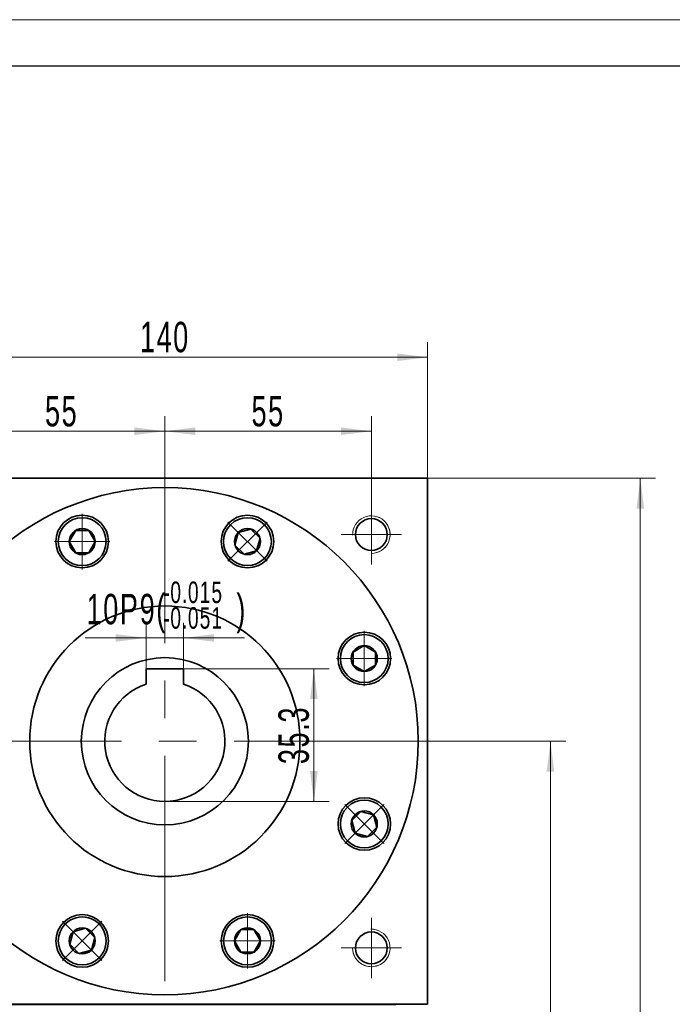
# Model space of a CAD drawing. Header units: millimetres. Extents: x 2599 to 3640, y 96 to 867.
# Tile 5 of 6: x 3284 to 3458, y 570 to 832. Entities that reach past the tile are written whole.
import ezdxf

# ---------------------------------------------------------------- set-up
doc = ezdxf.new("R2010")
doc.units = ezdxf.units.MM
doc.header["$LTSCALE"] = 5
doc.set_wipeout_variables(frame=1)
doc.linetypes.add('点画线', pattern=[18, 12, -2, 2, -2])
doc.layers.get('0').update_dxf_attribs({"lineweight": 18})
for name, color, linetype, lineweight in [('中心线层', 1, '点画线', 18), ('图框_外框线', 7, 'Continuous', 18), ('尺寸线层', 3, 'Continuous', 18), ('粗实线', 7, 'Continuous', 50), ('粗实线层', 7, 'Continuous', 35)]:
    doc.layers.add(name, color=color, linetype=linetype, lineweight=lineweight)
doc.styles.add('标准', font='txt', dxfattribs={"width": 0.667})
doc.dimstyles.new('a4-1-1.5', dxfattribs={"dimtxt": 4.5, "dimasz": 4.5, "dimexe": 2.25, "dimexo": 0, "dimgap": 0.75, "dimtad": 1, "dimdec": 3, "dimdsep": 46, "dimtxsty": '标准', "dimblk": '_CAXARROW', "dimcen": 0, "dimdle": 9, "dimazin": 2, "dimtfac": 0.707107, "dimtdec": 3, "dimtix": 1, "dimtmove": 2, "dimatfit": 3, "dimfxl": 0, "dimfrac": 2, "dimtolj": 1, "dimarcsym": 0})

# ---------------------------------------------------------------- blocks, each defined once
blk = doc.blocks.new('*X4')
at = {"layer": '尺寸线层', "linetype": 'Continuous'}
for points in [[(3425.7, 640.11), (3426.71, 632.01), (3424.68, 632.01)], [(3425.7, 399.61), (3426.71, 407.71), (3424.68, 407.71)]]:
    blk.add_hatch(color=0, dxfattribs=at).paths.add_polyline_path(points, flags=0)
at = {"layer": '尺寸线层', "color": 0, "linetype": 'Continuous'}
for p, q in [((3391.74, 640.11), (3429.75, 640.11)), ((3425.7, 640.11), (3425.7, 399.61)), ((3387.99, 399.61), (3429.75, 399.61))]:
    blk.add_line(p, q, dxfattribs=at)
at = {"layer": '尺寸线层', "color": 0, "insert": (3420.36, 519.86), "char_height": 8.1, "width": 39.7519, "attachment_point": 5, "rotation": 90, "line_spacing_factor": 1.15057, "style": '标准'}
blk.add_mtext('\\T1.1;240.5', dxfattribs=at)
blk = doc.blocks.new('_CAXARROW')
blk.add_hatch(color=0).paths.add_polyline_path([(0, 0), (-1, 0.125), (-1, -0.125)], flags=0)
blk = doc.blocks.new('*X5')
at = {"layer": '尺寸线层', "linetype": 'Continuous'}
for points in [[(3449.63, 710.11), (3448.61, 702.01), (3450.64, 702.01)], [(3449.63, 399.61), (3448.61, 407.71), (3450.64, 407.71)]]:
    blk.add_hatch(color=0, dxfattribs=at).paths.add_polyline_path(points, flags=0)
at = {"layer": '尺寸线层', "color": 0, "linetype": 'Continuous'}
for p, q in [((3392.99, 710.11), (3453.68, 710.11)), ((3449.63, 399.61), (3449.63, 710.11)), ((3387.99, 399.61), (3453.68, 399.61))]:
    blk.add_line(p, q, dxfattribs=at)
at = {"layer": '尺寸线层', "color": 0, "insert": (3444.29, 554.86), "char_height": 8.1, "width": 39.6318, "attachment_point": 5, "rotation": 90, "line_spacing_factor": 1.15057, "style": '标准'}
blk.add_mtext('\\T1.1;310.5', dxfattribs=at)
blk = doc.blocks.new('*X11')
at = {"layer": '尺寸线层', "linetype": 'Continuous'}
for points in [[(3252.99, 742.3), (3261.09, 743.31), (3261.09, 741.29)], [(3392.99, 742.3), (3384.89, 743.31), (3384.89, 741.29)]]:
    blk.add_hatch(color=0, dxfattribs=at).paths.add_polyline_path(points, flags=0)
at = {"layer": '尺寸线层', "color": 0, "linetype": 'Continuous'}
for p, q in [((3252.99, 710.11), (3252.99, 746.35)), ((3392.99, 710.11), (3392.99, 746.35)), ((3252.99, 742.3), (3392.99, 742.3))]:
    blk.add_line(p, q, dxfattribs=at)
at = {"layer": '尺寸线层', "color": 0, "insert": (3322.99, 747.63), "char_height": 8.1, "width": 22.067, "attachment_point": 5, "line_spacing_factor": 1.15057, "style": '标准'}
blk.add_mtext('\\T1.1;140', dxfattribs=at)
blk = doc.blocks.new('*X12')
at = {"layer": '尺寸线层', "linetype": 'Continuous'}
for points in [[(3267.99, 722.61), (3276.09, 721.6), (3276.09, 723.62)], [(3322.99, 722.61), (3314.89, 721.6), (3314.89, 723.62)]]:
    blk.add_hatch(color=0, dxfattribs=at).paths.add_polyline_path(points, flags=0)
at = {"layer": '尺寸线层', "color": 0, "linetype": 'Continuous'}
for p, q in [((3267.99, 703.11), (3267.99, 726.66)), ((3322.99, 713.11), (3322.99, 726.66)), ((3322.99, 722.61), (3267.99, 722.61))]:
    blk.add_line(p, q, dxfattribs=at)
at = {"layer": '尺寸线层', "color": 0, "insert": (3295.49, 727.9), "char_height": 8.1, "width": 16.2, "attachment_point": 5, "line_spacing_factor": 1.15057, "style": '标准'}
blk.add_mtext('\\T1.1;55', dxfattribs=at)
blk = doc.blocks.new('*X13')
at = {"layer": '尺寸线层', "linetype": 'Continuous'}
for points in [[(3322.99, 722.61), (3331.09, 723.62), (3331.09, 721.6)], [(3377.99, 722.61), (3369.89, 723.62), (3369.89, 721.6)]]:
    blk.add_hatch(color=0, dxfattribs=at).paths.add_polyline_path(points, flags=0)
at = {"layer": '尺寸线层', "color": 0, "linetype": 'Continuous'}
for p, q in [((3322.99, 713.11), (3322.99, 726.66)), ((3377.99, 703.11), (3377.99, 726.66)), ((3322.99, 722.61), (3377.99, 722.61))]:
    blk.add_line(p, q, dxfattribs=at)
at = {"layer": '尺寸线层', "color": 0, "insert": (3350.49, 727.9), "char_height": 8.1, "width": 16.2, "attachment_point": 5, "line_spacing_factor": 1.15057, "style": '标准'}
blk.add_mtext('\\T1.1;55', dxfattribs=at)
blk = doc.blocks.new('*X17')
at = {"layer": '中心线层', "linetype": '点画线', "lineweight": 18}
for p, q in [((0, -7.37), (0, 7.37)), ((-7.37, 0), (7.37, 0))]:
    blk.add_line(p, q, dxfattribs=at)
at = {"layer": '粗实线层'}
for p, q in [((-3.46, 0), (-1.73, 3)), ((-1.73, 3), (1.73, 3)), ((3.46, 0), (1.73, 3)), ((3.46, 0), (1.73, 3)), ((-3.46, 0), (-1.73, -3)), ((3.46, 0), (1.73, -3)), ((-1.73, -3), (1.73, -3))]:
    blk.add_line(p, q, dxfattribs=at)
blk.add_circle((0, 0), 3.46, dxfattribs=at)
for start, end in [(0, 180), (180, 360)]:
    blk.add_arc((0, 0), 6.37, start, end, dxfattribs=at)
blk = doc.blocks.new('*X19')
at = {"layer": '尺寸线层', "color": 0, "char_height": 8.1, "attachment_point": 1, "line_spacing_factor": 1.15057, "style": '标准'}
for s, insert, width in [('\\T1.1;{\\H0.707107x;-0.015}', (3322.58, 682.62), 70.6329), ('\\T1.1;10P9(', (3302.15, 679.33), 166.6776), ('\\T1.1;)', (3342.02, 679.33), 166.6776), ('\\T1.1;{\\H0.707107x;-0.051}', (3322.58, 675.79), 70.6329)]:
    blk.add_mtext(s, dxfattribs=dict(at, insert=insert, width=width))
blk = doc.blocks.new('*X18')
at = {"layer": '尺寸线层', "linetype": 'Continuous'}
for points in [[(3317.99, 667.61), (3309.89, 666.59), (3309.89, 668.62)], [(3327.99, 667.61), (3336.09, 666.59), (3336.09, 668.62)]]:
    blk.add_hatch(color=0, dxfattribs=at).paths.add_polyline_path(points, flags=0)
at = {"layer": '尺寸线层', "color": 0, "linetype": 'Continuous'}
for p, q in [((3317.99, 659.41), (3317.99, 671.66)), ((3327.99, 659.41), (3327.99, 671.66)), ((3344.19, 667.61), (3301.79, 667.61))]:
    blk.add_line(p, q, dxfattribs=at)
at = {"layer": '尺寸线层', "color": 0}
blk.add_blockref('*X19', (0, 0), dxfattribs=at)
blk = doc.blocks.new('*X20')
at = {"layer": '尺寸线层', "linetype": 'Continuous'}
for points in [[(3362.68, 659.41), (3363.69, 651.31), (3361.67, 651.31)], [(3362.68, 624.11), (3363.69, 632.21), (3361.67, 632.21)]]:
    blk.add_hatch(color=0, dxfattribs=at).paths.add_polyline_path(points, flags=0)
at = {"layer": '尺寸线层', "color": 0, "linetype": 'Continuous'}
for p, q in [((3327.99, 659.41), (3366.73, 659.41)), ((3362.68, 659.41), (3362.68, 624.11)), ((3322.99, 624.11), (3366.73, 624.11))]:
    blk.add_line(p, q, dxfattribs=at)
at = {"layer": '尺寸线层', "color": 0, "insert": (3357.35, 641.76), "char_height": 8.1, "width": 31.1796, "attachment_point": 5, "rotation": 90, "line_spacing_factor": 1.15057, "style": '标准'}
blk.add_mtext('\\T1.1;35.3', dxfattribs=at)

msp = doc.modelspace()

# ---------------------------------------------------------------- linework, layer by layer
at = {"color": 7, "linetype": 'Continuous', "lineweight": 0}
for centre, start, end in [((3377.9868, 695.1056), 270, 105), ((3377.9868, 585.1056), 180, 15)]:
    msp.add_arc(centre, 5, start, end, dxfattribs=at)
at = {"layer": '中心线层'}
for p, q in [((3322.9868, 396.2319), (3322.9868, 713.1052)), ((3377.9868, 703.1056), (3377.9868, 687.1056)), ((3369.9868, 695.1056), (3385.9868, 695.1056)), ((3251.4208, 640.1056), (3391.7368, 640.1056)), ((3377.9868, 593.1056), (3377.9868, 577.1056)), ((3385.9868, 585.1056), (3369.9868, 585.1056))]:
    msp.add_line(p, q, dxfattribs=at)
at = {"layer": '图框_外框线', "color": 3}
msp.add_lwpolyline([(2599.1765, 96.3052), (3639.7334, 96.3052), (3639.7334, 832.1276), (2599.1765, 832.1276)], close=True, dxfattribs=at)
at = {"layer": '图框_外框线', "color": 3, "lineweight": 25}
msp.add_lwpolyline([(2661.1144, 108.6928), (3627.3458, 108.6928), (3627.3458, 819.74), (2661.1144, 819.74)], close=True, dxfattribs=at)
at = {"layer": '粗实线', "color": 0, "lineweight": 40}
msp.add_line((3255.8548, 570.1056), (3384.4868, 570.1056), dxfattribs=at)
at = {"layer": '粗实线层'}
for p, q in [((3252.9868, 710.1056), (3392.9868, 710.1056)), ((3392.9868, 570.1056), (3392.9868, 710.1056)), ((3327.9868, 659.4056), (3317.9868, 659.4056)), ((3317.9868, 659.4056), (3317.9868, 655.3043)), ((3327.9868, 659.4056), (3327.9868, 655.3043))]:
    msp.add_line(p, q, dxfattribs=at)
msp.add_lwpolyline([(3392.9868, 570.1056), (3252.9868, 570.1056)], dxfattribs=at)
for centre, radius in [((3300.9735, 693.2504), 7), ((3345.0001, 693.2504), 7), ((3377.9868, 695.1056), 4.25), ((3322.9868, 640.1056), 36), ((3376.1317, 662.1189), 7), ((3322.9868, 640.1056), 22.25), ((3376.1317, 618.0923), 7), ((3300.9735, 586.9607), 7), ((3345.0001, 586.9607), 7), ((3377.9868, 585.1056), 4.25)]:
    msp.add_circle(centre, radius, dxfattribs=at)
at = {"layer": '粗实线层', "lineweight": 18}
for centre, start, end in [((3377.9868, 695.1056), 270, 181.923165), ((3377.9868, 585.1056), 180, 91.923165)]:
    msp.add_arc(centre, 5, start, end, dxfattribs=at)
at = {"layer": '粗实线层'}
msp.add_arc((3322.9868, 640.1056), 16, 108.209957, 71.790043, dxfattribs=at)

# ---------------------------------------------------------------- dimensions: what is measured, and where the dimension line sits
at = {"layer": '尺寸线层'}
for base, p1, p2, picture, middle in [((3392.9868, 742.3016), (3252.9868, 710.1056), (3392.9868, 710.1056), '*X11', (3322.9868, 747.6341)), ((3267.9868, 722.6123), (3322.9868, 713.1056), (3267.9868, 703.1056), '*X12', (3295.4868, 727.8998)), ((3377.9868, 722.6123), (3322.9868, 713.1056), (3377.9868, 703.1056), '*X13', (3350.4868, 727.8998))]:
    dim = msp.add_linear_dim(base=base, p1=p1, p2=p2, dimstyle='a4-1-1.5', override={"dimsah": 1, "dimtfill": 1, "dimtzin": 8}, dxfattribs=at)
    dim.commit()
    dim.dimension.update_dxf_attribs({"geometry": picture, "text_midpoint": middle})
for base, p1, p2, angle, picture, middle in [((3449.6255, 710.1052), (3387.9914, 399.6056), (3392.9868, 710.1052), 90, '*X5', (3444.293, 554.8554)), ((3362.6792, 624.1056), (3327.9868, 659.4056), (3322.9868, 624.1056), 270, '*X20', (3357.3467, 641.7556)), ((3425.6965, 399.6056), (3391.7368, 640.1052), (3387.9914, 399.6056), 270, '*X4', (3420.364, 519.8554))]:
    dim = msp.add_linear_dim(base=base, p1=p1, p2=p2, angle=angle, dimstyle='a4-1-1.5', override={"dimsah": 1, "dimtfill": 1, "dimtzin": 8}, dxfattribs=at)
    dim.commit()
    dim.dimension.update_dxf_attribs({"geometry": picture, "text_midpoint": middle})

# ---------------------------------------------------------------- next in the draw order: wipeouts: each hides what was drawn before it
msp.add_wipeout([(3307.3475, 693.2286), (3307.3474, 693.2625), (3307.3472, 693.2963), (3307.3467, 693.3301), (3307.3461, 693.3639), (3307.3453, 693.3977), (3307.3443, 693.4315), (3307.3431, 693.4653), (3307.3418, 693.4991), (3307.3403, 693.5329), (3307.3386, 693.5666), (3307.3367, 693.6004), (3307.3346, 693.6341), (3307.3324, 693.6679), (3307.3299, 693.7016), (3307.3273, 693.7353), (3307.3245, 693.769), (3307.3216, 693.8027), (3307.3185, 693.8364), (3307.3151, 693.87), (3307.3116, 693.9037), (3307.308, 693.9373), (3307.3041, 693.9709), (3307.3001, 694.0045), (3307.2959, 694.038), (3307.2915, 694.0715), (3307.2869, 694.105), (3307.2822, 694.1385), (3307.2772, 694.172), (3307.2721, 694.2054), (3307.2669, 694.2388), (3307.2669, 694.2388), (3307.2124, 694.5332), (3307.1442, 694.8248), (3307.0623, 695.1128), (3306.9669, 695.3966), (3306.8583, 695.6757), (3306.7368, 695.9493), (3306.6024, 696.2169), (3306.4557, 696.4779), (3306.2968, 696.7317), (3306.1262, 696.9778), (3305.9442, 697.2155), (3305.7512, 697.4445), (3305.5476, 697.6641), (3305.334, 697.8739), (3305.1107, 698.0734), (3304.8783, 698.2622), (3304.6373, 698.4398), (3304.3881, 698.6059), (3304.1315, 698.7601), (3303.8678, 698.9021), (3303.5978, 699.0315), (3303.322, 699.1481), (3303.041, 699.2516), (3302.7555, 699.3417), (3302.466, 699.4184), (3302.1733, 699.4813), (3301.8779, 699.5304), (3301.5806, 699.5655), (3301.2819, 699.5866), (3300.9825, 699.5936), (3300.9825, 699.5936), (3300.6832, 699.5866), (3300.3845, 699.5655), (3300.0871, 699.5304), (3299.7918, 699.4813), (3299.499, 699.4184), (3299.2096, 699.3417), (3298.924, 699.2516), (3298.643, 699.1481), (3298.3672, 699.0315), (3298.0972, 698.9021), (3297.8336, 698.7601), (3297.5769, 698.6059), (3297.3278, 698.4398), (3297.0868, 698.2622), (3296.8544, 698.0734), (3296.6311, 697.8739), (3296.4174, 697.6641), (3296.2139, 697.4445), (3296.0209, 697.2155), (3295.8389, 696.9778), (3295.6682, 696.7317), (3295.5094, 696.4779), (3295.3626, 696.2169), (3295.2283, 695.9493), (3295.1067, 695.6757), (3294.9981, 695.3966), (3294.9028, 695.1128), (3294.8209, 694.8248), (3294.7527, 694.5332), (3294.6982, 694.2388), (3294.6982, 694.2388), (3294.6929, 694.2054), (3294.6878, 694.172), (3294.6829, 694.1385), (3294.6782, 694.105), (3294.6736, 694.0715), (3294.6692, 694.038), (3294.665, 694.0045), (3294.661, 693.9709), (3294.6571, 693.9373), (3294.6534, 693.9037), (3294.6499, 693.87), (3294.6466, 693.8364), (3294.6435, 693.8027), (3294.6405, 693.769), (3294.6377, 693.7353), (3294.6351, 693.7016), (3294.6327, 693.6679), (3294.6305, 693.6341), (3294.6284, 693.6004), (3294.6265, 693.5666), (3294.6248, 693.5329), (3294.6233, 693.4991), (3294.6219, 693.4653), (3294.6208, 693.4315), (3294.6198, 693.3977), (3294.619, 693.3639), (3294.6183, 693.3301), (3294.6179, 693.2963), (3294.6176, 693.2625), (3294.6175, 693.2286), (3294.6175, 693.2286), (3294.6263, 692.8955), (3294.6524, 692.5633), (3294.6959, 692.2329), (3294.7566, 691.9053), (3294.8344, 691.5813), (3294.9291, 691.2618), (3295.0403, 690.9476), (3295.1678, 690.6398), (3295.3113, 690.339), (3295.4703, 690.0461), (3295.6444, 689.762), (3295.8331, 689.4874), (3296.036, 689.223), (3296.2524, 688.9696), (3296.4818, 688.7279), (3296.7235, 688.4985), (3296.9769, 688.2821), (3297.2413, 688.0793), (3297.5159, 687.8905), (3297.8, 687.7164), (3298.0929, 687.5574), (3298.3937, 687.4139), (3298.7015, 687.2864), (3299.0156, 687.1752), (3299.3351, 687.0805), (3299.6592, 687.0027), (3299.9868, 686.942), (3300.3172, 686.8985), (3300.6494, 686.8724), (3300.9825, 686.8636), (3300.9825, 686.8636), (3301.3156, 686.8724), (3301.6479, 686.8985), (3301.9782, 686.942), (3302.3059, 687.0027), (3302.6299, 687.0805), (3302.9494, 687.1752), (3303.2635, 687.2864), (3303.5714, 687.4139), (3303.8722, 687.5574), (3304.165, 687.7164), (3304.4492, 687.8905), (3304.7238, 688.0793), (3304.9882, 688.2821), (3305.2415, 688.4985), (3305.4833, 688.7279), (3305.7126, 688.9696), (3305.9291, 689.223), (3306.1319, 689.4874), (3306.3207, 689.762), (3306.4948, 690.0461), (3306.6538, 690.339), (3306.7972, 690.6398), (3306.9248, 690.9476), (3307.036, 691.2618), (3307.1306, 691.5813), (3307.2084, 691.9053), (3307.2692, 692.2329), (3307.3127, 692.5633), (3307.3388, 692.8955)]).dxf.layer = '粗实线层'

# ---------------------------------------------------------------- next in the draw order: linework, layer by layer
at = {"layer": '粗实线层'}
msp.add_circle((3322.9868, 640.1056), 67.5, dxfattribs=at)

# ---------------------------------------------------------------- next in the draw order: block references
msp.add_blockref('*X17', (3300.9825, 693.2286), dxfattribs=at)

# ---------------------------------------------------------------- next in the draw order: wipeouts: each hides what was drawn before it
for points in [[(3349.4919, 688.7279), (3349.5157, 688.7519), (3349.5394, 688.776), (3349.563, 688.8002), (3349.5865, 688.8246), (3349.6098, 688.849), (3349.633, 688.8736), (3349.6561, 688.8984), (3349.679, 688.9232), (3349.7018, 688.9482), (3349.7245, 688.9733), (3349.747, 688.9985), (3349.7694, 689.0238), (3349.7917, 689.0492), (3349.8139, 689.0748), (3349.8359, 689.1005), (3349.8577, 689.1263), (3349.8794, 689.1522), (3349.901, 689.1782), (3349.9225, 689.2044), (3349.9438, 689.2306), (3349.965, 689.257), (3349.986, 689.2835), (3350.0069, 689.31), (3350.0276, 689.3367), (3350.0482, 689.3636), (3350.0687, 689.3905), (3350.089, 689.4175), (3350.1092, 689.4446), (3350.1292, 689.4719), (3350.1491, 689.4992), (3350.1491, 689.4992), (3350.3188, 689.7459), (3350.4767, 690.0004), (3350.6224, 690.2619), (3350.7557, 690.53), (3350.8763, 690.8041), (3350.9838, 691.0836), (3351.078, 691.3678), (3351.1588, 691.6561), (3351.2259, 691.9479), (3351.2793, 692.2426), (3351.3187, 692.5394), (3351.3441, 692.8377), (3351.3555, 693.137), (3351.3527, 693.4364), (3351.3359, 693.7353), (3351.3051, 694.0332), (3351.2603, 694.3292), (3351.2016, 694.6228), (3351.1291, 694.9134), (3351.0431, 695.2002), (3350.9437, 695.4826), (3350.8311, 695.7601), (3350.7056, 696.0319), (3350.5674, 696.2976), (3350.4169, 696.5564), (3350.2544, 696.8079), (3350.0802, 697.0515), (3349.8948, 697.2866), (3349.6985, 697.5127), (3349.4919, 697.7294), (3349.4919, 697.7294), (3349.2752, 697.9361), (3349.0491, 698.1323), (3348.814, 698.3178), (3348.5704, 698.4919), (3348.3189, 698.6544), (3348.0601, 698.8049), (3347.7944, 698.9431), (3347.5226, 699.0686), (3347.2451, 699.1812), (3346.9627, 699.2806), (3346.6758, 699.3666), (3346.3853, 699.4391), (3346.0917, 699.4978), (3345.7956, 699.5426), (3345.4978, 699.5734), (3345.1989, 699.5903), (3344.8994, 699.593), (3344.6002, 699.5816), (3344.3019, 699.5562), (3344.0051, 699.5168), (3343.7104, 699.4635), (3343.4186, 699.3963), (3343.1303, 699.3156), (3342.8461, 699.2213), (3342.5666, 699.1138), (3342.2925, 698.9933), (3342.0244, 698.86), (3341.7628, 698.7142), (3341.5084, 698.5563), (3341.2617, 698.3866), (3341.2617, 698.3866), (3341.2344, 698.3667), (3341.2071, 698.3467), (3341.18, 698.3265), (3341.153, 698.3062), (3341.126, 698.2858), (3341.0992, 698.2651), (3341.0725, 698.2444), (3341.0459, 698.2235), (3341.0195, 698.2025), (3340.9931, 698.1813), (3340.9668, 698.16), (3340.9407, 698.1386), (3340.9147, 698.117), (3340.8887, 698.0952), (3340.863, 698.0734), (3340.8373, 698.0514), (3340.8117, 698.0292), (3340.7863, 698.007), (3340.7609, 697.9846), (3340.7357, 697.962), (3340.7106, 697.9394), (3340.6857, 697.9165), (3340.6608, 697.8936), (3340.6361, 697.8705), (3340.6115, 697.8473), (3340.587, 697.824), (3340.5627, 697.8005), (3340.5385, 697.7769), (3340.5144, 697.7532), (3340.4904, 697.7294), (3340.4904, 697.7294), (3340.261, 697.4877), (3340.0446, 697.2343), (3339.8417, 696.9699), (3339.653, 696.6953), (3339.4789, 696.4111), (3339.3199, 696.1183), (3339.1764, 695.8175), (3339.0489, 695.5097), (3338.9377, 695.1955), (3338.843, 694.876), (3338.7652, 694.552), (3338.7045, 694.2244), (3338.661, 693.894), (3338.6348, 693.5618), (3338.6261, 693.2286), (3338.6348, 692.8955), (3338.661, 692.5633), (3338.7045, 692.2329), (3338.7652, 691.9053), (3338.843, 691.5813), (3338.9377, 691.2618), (3339.0489, 690.9476), (3339.1764, 690.6398), (3339.3199, 690.339), (3339.4789, 690.0461), (3339.653, 689.762), (3339.8417, 689.4874), (3340.0446, 689.223), (3340.261, 688.9696), (3340.4904, 688.7279), (3340.4904, 688.7279), (3340.7321, 688.4985), (3340.9855, 688.2821), (3341.2499, 688.0793), (3341.5245, 687.8905), (3341.8086, 687.7164), (3342.1015, 687.5574), (3342.4022, 687.4139), (3342.7101, 687.2864), (3343.0242, 687.1752), (3343.3437, 687.0805), (3343.6678, 687.0027), (3343.9954, 686.942), (3344.3258, 686.8985), (3344.658, 686.8724), (3344.9911, 686.8636), (3345.3242, 686.8724), (3345.6564, 686.8985), (3345.9868, 686.942), (3346.3145, 687.0027), (3346.6385, 687.0805), (3346.958, 687.1752), (3347.2721, 687.2864), (3347.58, 687.4139), (3347.8808, 687.5574), (3348.1736, 687.7164), (3348.4578, 687.8905), (3348.7324, 688.0793), (3348.9967, 688.2821), (3349.2501, 688.4985)], [(3376.1099, 655.7449), (3376.1437, 655.745), (3376.1775, 655.7452), (3376.2113, 655.7457), (3376.2451, 655.7463), (3376.279, 655.7471), (3376.3128, 655.7481), (3376.3465, 655.7493), (3376.3803, 655.7506), (3376.4141, 655.7521), (3376.4479, 655.7539), (3376.4816, 655.7557), (3376.5154, 655.7578), (3376.5491, 655.76), (3376.5829, 655.7625), (3376.6166, 655.7651), (3376.6503, 655.7679), (3376.684, 655.7708), (3376.7176, 655.774), (3376.7513, 655.7773), (3376.7849, 655.7808), (3376.8185, 655.7844), (3376.8521, 655.7883), (3376.8857, 655.7923), (3376.9193, 655.7965), (3376.9528, 655.8009), (3376.9863, 655.8055), (3377.0198, 655.8102), (3377.0532, 655.8152), (3377.0867, 655.8203), (3377.1201, 655.8255), (3377.1201, 655.8255), (3377.4145, 655.88), (3377.706, 655.9482), (3377.994, 656.0301), (3378.2779, 656.1255), (3378.5569, 656.2341), (3378.8306, 656.3556), (3379.0982, 656.49), (3379.3592, 656.6367), (3379.613, 656.7956), (3379.859, 656.9662), (3380.0968, 657.1482), (3380.3257, 657.3412), (3380.5453, 657.5448), (3380.7551, 657.7584), (3380.9546, 657.9817), (3381.1434, 658.2141), (3381.3211, 658.4552), (3381.4872, 658.7043), (3381.6414, 658.9609), (3381.7834, 659.2246), (3381.9128, 659.4946), (3382.0294, 659.7704), (3382.1328, 660.0514), (3382.223, 660.3369), (3382.2996, 660.6264), (3382.3625, 660.9191), (3382.4116, 661.2145), (3382.4467, 661.5118), (3382.4679, 661.8105), (3382.4749, 662.1099), (3382.4749, 662.1099), (3382.4679, 662.4092), (3382.4467, 662.7079), (3382.4116, 663.0053), (3382.3625, 663.3006), (3382.2996, 663.5934), (3382.223, 663.8828), (3382.1328, 664.1684), (3382.0294, 664.4494), (3381.9128, 664.7252), (3381.7834, 664.9952), (3381.6414, 665.2588), (3381.4872, 665.5155), (3381.3211, 665.7646), (3381.1434, 666.0056), (3380.9546, 666.238), (3380.7551, 666.4613), (3380.5453, 666.675), (3380.3257, 666.8785), (3380.0968, 667.0715), (3379.859, 667.2535), (3379.613, 667.4242), (3379.3592, 667.583), (3379.0982, 667.7298), (3378.8306, 667.8641), (3378.5569, 667.9857), (3378.2779, 668.0943), (3377.994, 668.1896), (3377.706, 668.2715), (3377.4145, 668.3397), (3377.1201, 668.3942), (3377.1201, 668.3942), (3377.0867, 668.3995), (3377.0532, 668.4046), (3377.0198, 668.4095), (3376.9863, 668.4142), (3376.9528, 668.4188), (3376.9193, 668.4232), (3376.8857, 668.4274), (3376.8521, 668.4314), (3376.8185, 668.4353), (3376.7849, 668.439), (3376.7513, 668.4425), (3376.7176, 668.4458), (3376.684, 668.4489), (3376.6503, 668.4519), (3376.6166, 668.4547), (3376.5829, 668.4573), (3376.5491, 668.4597), (3376.5154, 668.4619), (3376.4816, 668.464), (3376.4479, 668.4659), (3376.4141, 668.4676), (3376.3803, 668.4691), (3376.3465, 668.4705), (3376.3128, 668.4716), (3376.279, 668.4726), (3376.2451, 668.4734), (3376.2113, 668.4741), (3376.1775, 668.4745), (3376.1437, 668.4748), (3376.1099, 668.4749), (3376.1099, 668.4749), (3375.7768, 668.4661), (3375.4446, 668.44), (3375.1142, 668.3965), (3374.7865, 668.3358), (3374.4625, 668.258), (3374.143, 668.1633), (3373.8289, 668.0521), (3373.521, 667.9246), (3373.2203, 667.7811), (3372.9274, 667.6221), (3372.6433, 667.448), (3372.3686, 667.2593), (3372.1043, 667.0564), (3371.8509, 666.84), (3371.6092, 666.6106), (3371.3798, 666.3689), (3371.1634, 666.1155), (3370.9605, 665.8511), (3370.7718, 665.5765), (3370.5976, 665.2924), (3370.4386, 664.9995), (3370.2952, 664.6988), (3370.1677, 664.3909), (3370.0564, 664.0768), (3369.9618, 663.7573), (3369.884, 663.4332), (3369.8233, 663.1056), (3369.7798, 662.7752), (3369.7536, 662.443), (3369.7449, 662.1099), (3369.7449, 662.1099), (3369.7536, 661.7768), (3369.7798, 661.4445), (3369.8233, 661.1142), (3369.884, 660.7865), (3369.9618, 660.4625), (3370.0564, 660.143), (3370.1677, 659.8289), (3370.2952, 659.521), (3370.4386, 659.2202), (3370.5976, 658.9274), (3370.7718, 658.6432), (3370.9605, 658.3686), (3371.1634, 658.1042), (3371.3798, 657.8509), (3371.6092, 657.6091), (3371.8509, 657.3798), (3372.1043, 657.1633), (3372.3686, 656.9605), (3372.6433, 656.7717), (3372.9274, 656.5976), (3373.2203, 656.4386), (3373.521, 656.2952), (3373.8289, 656.1676), (3374.143, 656.0564), (3374.4625, 655.9618), (3374.7865, 655.884), (3375.1142, 655.8232), (3375.4446, 655.7797), (3375.7768, 655.7536)], [(3371.6092, 613.6005), (3371.6331, 613.5767), (3371.6572, 613.553), (3371.6815, 613.5294), (3371.7058, 613.5059), (3371.7303, 613.4826), (3371.7549, 613.4594), (3371.7796, 613.4363), (3371.8045, 613.4134), (3371.8294, 613.3906), (3371.8545, 613.3679), (3371.8797, 613.3454), (3371.905, 613.323), (3371.9305, 613.3007), (3371.956, 613.2785), (3371.9817, 613.2565), (3372.0075, 613.2347), (3372.0334, 613.213), (3372.0595, 613.1914), (3372.0856, 613.1699), (3372.1119, 613.1486), (3372.1382, 613.1274), (3372.1647, 613.1064), (3372.1913, 613.0855), (3372.218, 613.0648), (3372.2448, 613.0442), (3372.2717, 613.0237), (3372.2988, 613.0034), (3372.3259, 612.9832), (3372.3531, 612.9632), (3372.3805, 612.9433), (3372.3805, 612.9433), (3372.6272, 612.7736), (3372.8816, 612.6157), (3373.1432, 612.47), (3373.4113, 612.3367), (3373.6854, 612.2161), (3373.9648, 612.1086), (3374.2491, 612.0144), (3374.5374, 611.9336), (3374.8292, 611.8665), (3375.1238, 611.8131), (3375.4207, 611.7737), (3375.719, 611.7483), (3376.0182, 611.7369), (3376.3176, 611.7397), (3376.6166, 611.7565), (3376.9144, 611.7873), (3377.2105, 611.8321), (3377.5041, 611.8908), (3377.7946, 611.9633), (3378.0814, 612.0493), (3378.3639, 612.1487), (3378.6413, 612.2613), (3378.9132, 612.3868), (3379.1788, 612.525), (3379.4377, 612.6755), (3379.6892, 612.838), (3379.9327, 613.0122), (3380.1679, 613.1976), (3380.394, 613.3939), (3380.6106, 613.6005), (3380.6106, 613.6005), (3380.8173, 613.8172), (3381.0136, 614.0433), (3381.199, 614.2784), (3381.3732, 614.522), (3381.5357, 614.7735), (3381.6862, 615.0324), (3381.8243, 615.298), (3381.9499, 615.5699), (3382.0624, 615.8473), (3382.1619, 616.1297), (3382.2479, 616.4166), (3382.3203, 616.7071), (3382.379, 617.0007), (3382.4239, 617.2968), (3382.4547, 617.5946), (3382.4715, 617.8936), (3382.4742, 618.193), (3382.4629, 618.4922), (3382.4375, 618.7905), (3382.3981, 619.0873), (3382.3447, 619.382), (3382.2776, 619.6738), (3382.1968, 619.9621), (3382.1026, 620.2463), (3381.995, 620.5258), (3381.8745, 620.7999), (3381.7412, 621.068), (3381.5955, 621.3296), (3381.4376, 621.584), (3381.2679, 621.8307), (3381.2679, 621.8307), (3381.248, 621.858), (3381.228, 621.8853), (3381.2078, 621.9124), (3381.1875, 621.9394), (3381.167, 621.9664), (3381.1464, 621.9932), (3381.1257, 622.0199), (3381.1048, 622.0465), (3381.0837, 622.073), (3381.0626, 622.0993), (3381.0413, 622.1256), (3381.0198, 622.1517), (3380.9982, 622.1777), (3380.9765, 622.2037), (3380.9546, 622.2294), (3380.9326, 622.2551), (3380.9105, 622.2807), (3380.8882, 622.3061), (3380.8658, 622.3315), (3380.8433, 622.3567), (3380.8206, 622.3818), (3380.7978, 622.4067), (3380.7749, 622.4316), (3380.7518, 622.4563), (3380.7286, 622.4809), (3380.7053, 622.5054), (3380.6818, 622.5297), (3380.6582, 622.5539), (3380.6345, 622.578), (3380.6106, 622.602), (3380.6106, 622.602), (3380.3689, 622.8314), (3380.1155, 623.0478), (3379.8512, 623.2507), (3379.5765, 623.4394), (3379.2924, 623.6135), (3378.9996, 623.7725), (3378.6988, 623.916), (3378.3909, 624.0435), (3378.0768, 624.1548), (3377.7573, 624.2494), (3377.4333, 624.3272), (3377.1056, 624.3879), (3376.7752, 624.4314), (3376.443, 624.4576), (3376.1099, 624.4663), (3375.7768, 624.4576), (3375.4446, 624.4314), (3375.1142, 624.3879), (3374.7865, 624.3272), (3374.4625, 624.2494), (3374.143, 624.1548), (3373.8289, 624.0435), (3373.521, 623.916), (3373.2203, 623.7725), (3372.9274, 623.6135), (3372.6433, 623.4394), (3372.3686, 623.2507), (3372.1043, 623.0478), (3371.8509, 622.8314), (3371.6092, 622.602), (3371.6092, 622.602), (3371.3798, 622.3603), (3371.1634, 622.1069), (3370.9605, 621.8425), (3370.7718, 621.5679), (3370.5976, 621.2838), (3370.4386, 620.9909), (3370.2952, 620.6902), (3370.1677, 620.3823), (3370.0564, 620.0682), (3369.9618, 619.7487), (3369.884, 619.4246), (3369.8233, 619.097), (3369.7798, 618.7666), (3369.7536, 618.4344), (3369.7449, 618.1013), (3369.7536, 617.7682), (3369.7798, 617.436), (3369.8233, 617.1056), (3369.884, 616.7779), (3369.9618, 616.4539), (3370.0564, 616.1344), (3370.1677, 615.8203), (3370.2952, 615.5124), (3370.4386, 615.2116), (3370.5976, 614.9188), (3370.7718, 614.6346), (3370.9605, 614.36), (3371.1634, 614.0957), (3371.3798, 613.8423)], [(3296.4818, 591.4832), (3296.4579, 591.4593), (3296.4342, 591.4352), (3296.4106, 591.4109), (3296.3872, 591.3866), (3296.3638, 591.3621), (3296.3406, 591.3375), (3296.3176, 591.3128), (3296.2946, 591.2879), (3296.2718, 591.263), (3296.2492, 591.2379), (3296.2266, 591.2127), (3296.2042, 591.1874), (3296.1819, 591.1619), (3296.1598, 591.1364), (3296.1378, 591.1107), (3296.1159, 591.0849), (3296.0942, 591.059), (3296.0726, 591.0329), (3296.0512, 591.0068), (3296.0299, 590.9805), (3296.0087, 590.9542), (3295.9877, 590.9277), (3295.9668, 590.9011), (3295.946, 590.8744), (3295.9254, 590.8476), (3295.905, 590.8207), (3295.8846, 590.7936), (3295.8645, 590.7665), (3295.8444, 590.7393), (3295.8246, 590.7119), (3295.8246, 590.7119), (3295.6549, 590.4652), (3295.497, 590.2108), (3295.3512, 589.9492), (3295.2179, 589.6811), (3295.0974, 589.407), (3294.9899, 589.1276), (3294.8956, 588.8433), (3294.8148, 588.555), (3294.7477, 588.2632), (3294.6944, 587.9686), (3294.655, 587.6718), (3294.6295, 587.3734), (3294.6182, 587.0742), (3294.6209, 586.7748), (3294.6377, 586.4758), (3294.6686, 586.178), (3294.7134, 585.8819), (3294.7721, 585.5883), (3294.8445, 585.2978), (3294.9306, 585.011), (3295.03, 584.7285), (3295.1426, 584.4511), (3295.2681, 584.1792), (3295.4062, 583.9136), (3295.5567, 583.6547), (3295.7193, 583.4032), (3295.8934, 583.1597), (3296.0788, 582.9245), (3296.2751, 582.6984), (3296.4818, 582.4818), (3296.4818, 582.4818), (3296.6984, 582.2751), (3296.9246, 582.0788), (3297.1597, 581.8934), (3297.4033, 581.7192), (3297.6547, 581.5567), (3297.9136, 581.4062), (3298.1793, 581.2681), (3298.4511, 581.1425), (3298.7286, 581.03), (3299.011, 580.9305), (3299.2978, 580.8445), (3299.5883, 580.7721), (3299.882, 580.7134), (3300.178, 580.6686), (3300.4758, 580.6377), (3300.7748, 580.6209), (3301.0742, 580.6182), (3301.3734, 580.6295), (3301.6718, 580.6549), (3301.9686, 580.6943), (3302.2632, 580.7477), (3302.555, 580.8148), (3302.8434, 580.8956), (3303.1276, 580.9898), (3303.407, 581.0974), (3303.6811, 581.2179), (3303.9493, 581.3512), (3304.2108, 581.4969), (3304.4652, 581.6548), (3304.7119, 581.8245), (3304.7119, 581.8245), (3304.7393, 581.8444), (3304.7665, 581.8644), (3304.7937, 581.8846), (3304.8207, 581.9049), (3304.8476, 581.9254), (3304.8744, 581.946), (3304.9011, 581.9667), (3304.9277, 581.9876), (3304.9542, 582.0087), (3304.9806, 582.0298), (3305.0068, 582.0511), (3305.033, 582.0726), (3305.059, 582.0942), (3305.0849, 582.1159), (3305.1107, 582.1378), (3305.1364, 582.1598), (3305.1619, 582.1819), (3305.1874, 582.2042), (3305.2127, 582.2266), (3305.2379, 582.2491), (3305.263, 582.2718), (3305.288, 582.2946), (3305.3128, 582.3175), (3305.3375, 582.3406), (3305.3621, 582.3638), (3305.3866, 582.3871), (3305.411, 582.4106), (3305.4352, 582.4342), (3305.4593, 582.4579), (3305.4833, 582.4818), (3305.4833, 582.4818), (3305.7126, 582.7235), (3305.9291, 582.9769), (3306.1319, 583.2412), (3306.3207, 583.5159), (3306.4948, 583.8), (3306.6538, 584.0929), (3306.7972, 584.3936), (3306.9248, 584.7015), (3307.036, 585.0156), (3307.1306, 585.3351), (3307.2084, 585.6591), (3307.2692, 585.9868), (3307.3127, 586.3172), (3307.3388, 586.6494), (3307.3475, 586.9825), (3307.3388, 587.3156), (3307.3127, 587.6478), (3307.2692, 587.9782), (3307.2084, 588.3059), (3307.1306, 588.6299), (3307.036, 588.9494), (3306.9248, 589.2635), (3306.7972, 589.5714), (3306.6538, 589.8722), (3306.4948, 590.165), (3306.3207, 590.4491), (3306.1319, 590.7238), (3305.9291, 590.9881), (3305.7126, 591.2415), (3305.4833, 591.4832), (3305.4833, 591.4832), (3305.2415, 591.7126), (3304.9882, 591.929), (3304.7238, 592.1319), (3304.4492, 592.3206), (3304.165, 592.4948), (3303.8722, 592.6538), (3303.5714, 592.7972), (3303.2635, 592.9247), (3302.9494, 593.036), (3302.6299, 593.1306), (3302.3059, 593.2084), (3301.9782, 593.2691), (3301.6479, 593.3126), (3301.3156, 593.3388), (3300.9825, 593.3475), (3300.6494, 593.3388), (3300.3172, 593.3126), (3299.9868, 593.2691), (3299.6592, 593.2084), (3299.3351, 593.1306), (3299.0156, 593.036), (3298.7015, 592.9247), (3298.3937, 592.7972), (3298.0929, 592.6538), (3297.8, 592.4948), (3297.5159, 592.3206), (3297.2413, 592.1319), (3296.9769, 591.929), (3296.7235, 591.7126)], [(3338.6261, 586.9825), (3338.6262, 586.9487), (3338.6265, 586.9149), (3338.6269, 586.8811), (3338.6276, 586.8473), (3338.6284, 586.8134), (3338.6294, 586.7796), (3338.6305, 586.7459), (3338.6319, 586.7121), (3338.6334, 586.6783), (3338.6351, 586.6445), (3338.637, 586.6108), (3338.6391, 586.577), (3338.6413, 586.5433), (3338.6437, 586.5095), (3338.6463, 586.4758), (3338.6491, 586.4421), (3338.6521, 586.4084), (3338.6552, 586.3748), (3338.6585, 586.3411), (3338.662, 586.3075), (3338.6657, 586.2739), (3338.6695, 586.2403), (3338.6736, 586.2067), (3338.6778, 586.1731), (3338.6822, 586.1396), (3338.6867, 586.1061), (3338.6915, 586.0726), (3338.6964, 586.0392), (3338.7015, 586.0058), (3338.7068, 585.9724), (3338.7068, 585.9724), (3338.7613, 585.6779), (3338.8295, 585.3864), (3338.9114, 585.0984), (3339.0067, 584.8145), (3339.1153, 584.5355), (3339.2369, 584.2618), (3339.3712, 583.9942), (3339.518, 583.7332), (3339.6768, 583.4794), (3339.8475, 583.2334), (3340.0295, 582.9956), (3340.2225, 582.7667), (3340.426, 582.5471), (3340.6397, 582.3373), (3340.863, 582.1378), (3341.0954, 581.949), (3341.3364, 581.7713), (3341.5855, 581.6052), (3341.8422, 581.451), (3342.1058, 581.309), (3342.3758, 581.1796), (3342.6516, 581.063), (3342.9326, 580.9596), (3343.2182, 580.8694), (3343.5076, 580.7928), (3343.8004, 580.7299), (3344.0957, 580.6808), (3344.3931, 580.6457), (3344.6918, 580.6245), (3344.9911, 580.6175), (3344.9911, 580.6175), (3345.2905, 580.6245), (3345.5892, 580.6457), (3345.8865, 580.6808), (3346.1819, 580.7299), (3346.4746, 580.7928), (3346.7641, 580.8694), (3347.0496, 580.9596), (3347.3306, 581.063), (3347.6064, 581.1796), (3347.8764, 581.309), (3348.1401, 581.451), (3348.3967, 581.6052), (3348.6458, 581.7713), (3348.8869, 581.949), (3349.1193, 582.1378), (3349.3426, 582.3373), (3349.5562, 582.5471), (3349.7598, 582.7667), (3349.9528, 582.9956), (3350.1348, 583.2334), (3350.3054, 583.4794), (3350.4643, 583.7332), (3350.611, 583.9942), (3350.7454, 584.2618), (3350.8669, 584.5355), (3350.9755, 584.8145), (3351.0709, 585.0984), (3351.1527, 585.3864), (3351.221, 585.6779), (3351.2755, 585.9724), (3351.2755, 585.9724), (3351.2807, 586.0058), (3351.2858, 586.0392), (3351.2908, 586.0726), (3351.2955, 586.1061), (3351.3001, 586.1396), (3351.3045, 586.1731), (3351.3087, 586.2067), (3351.3127, 586.2403), (3351.3166, 586.2739), (3351.3202, 586.3075), (3351.3237, 586.3411), (3351.327, 586.3748), (3351.3302, 586.4084), (3351.3331, 586.4421), (3351.3359, 586.4758), (3351.3385, 586.5095), (3351.341, 586.5433), (3351.3432, 586.577), (3351.3453, 586.6108), (3351.3471, 586.6445), (3351.3489, 586.6783), (3351.3504, 586.7121), (3351.3517, 586.7459), (3351.3529, 586.7796), (3351.3539, 586.8134), (3351.3547, 586.8473), (3351.3553, 586.8811), (3351.3558, 586.9149), (3351.356, 586.9487), (3351.3561, 586.9825), (3351.3561, 586.9825), (3351.3474, 587.3156), (3351.3213, 587.6478), (3351.2778, 587.9782), (3351.217, 588.3059), (3351.1392, 588.6299), (3351.0446, 588.9494), (3350.9334, 589.2635), (3350.8058, 589.5714), (3350.6624, 589.8722), (3350.5034, 590.165), (3350.3293, 590.4491), (3350.1405, 590.7238), (3349.9377, 590.9881), (3349.7212, 591.2415), (3349.4919, 591.4832), (3349.2501, 591.7126), (3348.9967, 591.929), (3348.7324, 592.1319), (3348.4578, 592.3206), (3348.1736, 592.4948), (3347.8808, 592.6538), (3347.58, 592.7972), (3347.2721, 592.9247), (3346.958, 593.036), (3346.6385, 593.1306), (3346.3145, 593.2084), (3345.9868, 593.2691), (3345.6564, 593.3126), (3345.3242, 593.3388), (3344.9911, 593.3475), (3344.9911, 593.3475), (3344.658, 593.3388), (3344.3258, 593.3126), (3343.9954, 593.2691), (3343.6678, 593.2084), (3343.3437, 593.1306), (3343.0242, 593.036), (3342.7101, 592.9247), (3342.4022, 592.7972), (3342.1015, 592.6538), (3341.8086, 592.4948), (3341.5245, 592.3206), (3341.2499, 592.1319), (3340.9855, 591.929), (3340.7321, 591.7126), (3340.4904, 591.4832), (3340.261, 591.2415), (3340.0446, 590.9881), (3339.8417, 590.7238), (3339.653, 590.4491), (3339.4789, 590.165), (3339.3199, 589.8722), (3339.1764, 589.5714), (3339.0489, 589.2635), (3338.9377, 588.9494), (3338.843, 588.6299), (3338.7652, 588.3059), (3338.7045, 587.9782), (3338.661, 587.6478), (3338.6348, 587.3156)]]:
    msp.add_wipeout(points).dxf.layer = '粗实线层'

# ---------------------------------------------------------------- next in the draw order: block references
for p, rotation in [((3344.9911, 693.2286), 315.0000000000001), ((3376.1099, 662.1099), 270), ((3376.1099, 618.1013), 225.0000000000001), ((3300.9825, 586.9825), 135.0000000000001), ((3344.9911, 586.9825), 180)]:
    msp.add_blockref('*X17', p, dxfattribs=dict(at, rotation=rotation))

# ---------------------------------------------------------------- next in the draw order: dimensions: what is measured, and where the dimension line sits
at = {"layer": '尺寸线层'}
dim = msp.add_linear_dim(base=(3317.9868, 667.6056), p1=(3327.9868, 659.4056), p2=(3317.9868, 659.4056), text='\\A1;10P9({\\H0.707107x;\\S-0.015^ -0.051;})', dimstyle='a4-1-1.5', override={"dimsah": 1, "dimtfill": 1, "dimtolj": 0, "dimtzin": 8}, dxfattribs=at)
dim.commit()
dim.dimension.update_dxf_attribs({"geometry": '*X18', "text_midpoint": (3322.9868, 676.2976)})

doc.saveas('drawing.dxf')
